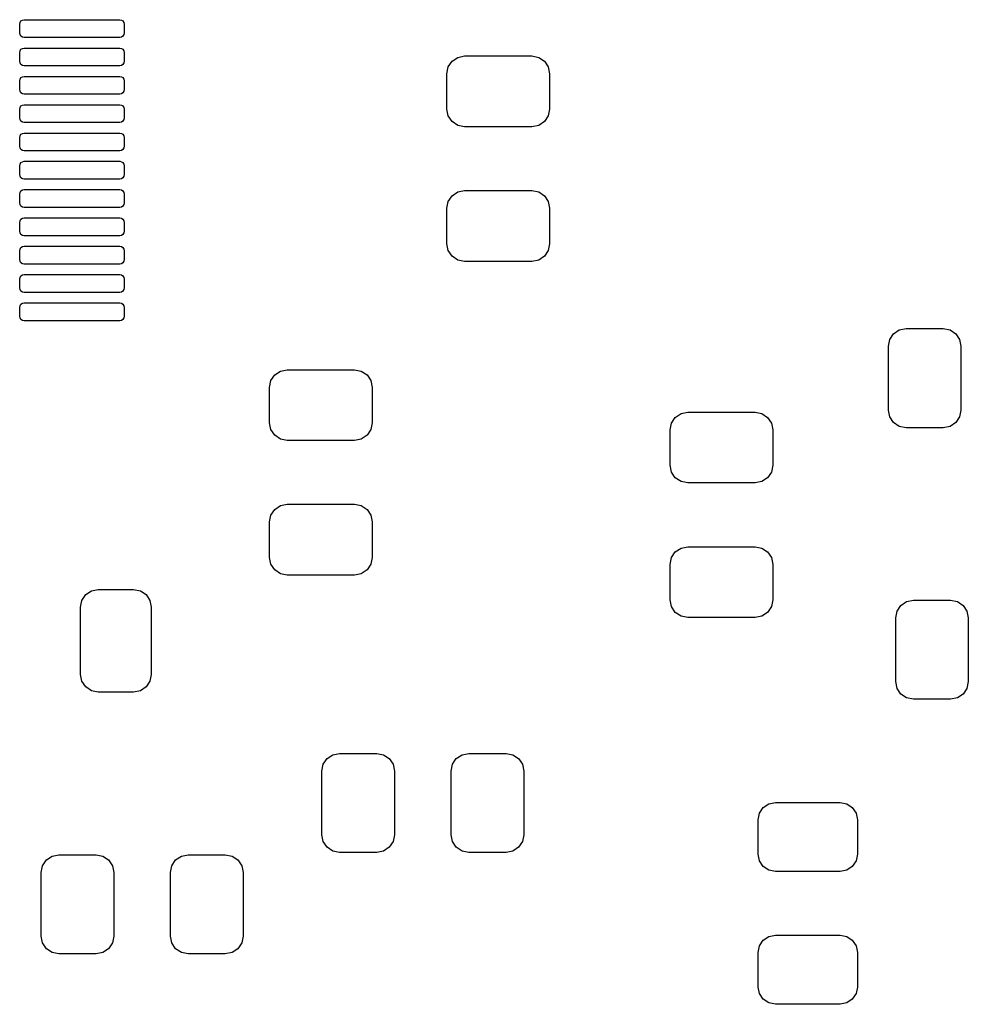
# Model space of a CAD drawing. Extents: x 45.9 to 136.6, y -83.5 to -26.6.
# Tile 4 of 11: x 99.9 to 113.3, y -83.1 to -69.2. Entities that reach past the tile are written whole.
import ezdxf

# ---------------------------------------------------------------- set-up
doc = ezdxf.new("R2010")
doc.units = 0
doc.layers.add('BLACK', color=7, linetype='CONTINUOUS')

msp = doc.modelspace()

# ---------------------------------------------------------------- linework, layer by layer
at = {"layer": 'BLACK', "linetype": 'CONTINUOUS'}
for p, q in [((99.925758, -69.246733), (99.939306, -69.226457)), ((99.939306, -69.226457), (99.959582, -69.212909)), ((99.959582, -69.212909), (99.9835, -69.208151)), ((99.9835, -69.208151), (101.3335, -69.208151)), ((101.3335, -69.208151), (101.357418, -69.212909)), ((101.357418, -69.212909), (101.377694, -69.226457)), ((101.377694, -69.226457), (101.391242, -69.246733)), ((99.921, -69.270651), (99.925758, -69.246733)), ((99.921, -69.395651), (99.921, -69.270651)), ((101.391242, -69.246733), (101.396, -69.270651)), ((101.396, -69.270651), (101.396, -69.395651)), ((99.925758, -69.419569), (99.921, -69.395651)), ((99.939306, -69.439845), (99.925758, -69.419569)), ((99.959582, -69.453393), (99.939306, -69.439845)), ((99.9835, -69.458151), (99.959582, -69.453393)), ((101.3335, -69.458151), (99.9835, -69.458151)), ((101.357418, -69.453393), (101.3335, -69.458151)), ((101.377694, -69.439845), (101.357418, -69.453393)), ((101.391242, -69.419569), (101.377694, -69.439845)), ((101.396, -69.395651), (101.391242, -69.419569)), ((99.921, -69.670651), (99.925758, -69.646733)), ((99.925758, -69.646733), (99.939306, -69.626457)), ((99.939306, -69.626457), (99.959582, -69.612909)), ((99.959582, -69.612909), (99.9835, -69.608151)), ((99.9835, -69.608151), (101.3335, -69.608151)), ((101.3335, -69.608151), (101.357418, -69.612909)), ((101.357418, -69.612909), (101.377694, -69.626457)), ((101.377694, -69.626457), (101.391242, -69.646733)), ((101.391242, -69.646733), (101.396, -69.670651)), ((99.921, -69.795651), (99.921, -69.670651)), ((101.396, -69.670651), (101.396, -69.795651)), ((105.97403, -69.875129), (106.028223, -69.794023)), ((106.028223, -69.794023), (106.109329, -69.73983)), ((106.109329, -69.73983), (106.205, -69.7208)), ((106.205, -69.7208), (107.155, -69.7208)), ((107.155, -69.7208), (107.250671, -69.73983)), ((107.250671, -69.73983), (107.331777, -69.794023)), ((107.331777, -69.794023), (107.38597, -69.875129)), ((99.925758, -69.819569), (99.921, -69.795651)), ((99.939306, -69.839845), (99.925758, -69.819569)), ((99.959582, -69.853393), (99.939306, -69.839845)), ((99.9835, -69.858151), (99.959582, -69.853393)), ((101.3335, -69.858151), (99.9835, -69.858151)), ((101.357418, -69.853393), (101.3335, -69.858151)), ((101.377694, -69.839845), (101.357418, -69.853393)), ((101.391242, -69.819569), (101.377694, -69.839845)), ((101.396, -69.795651), (101.391242, -69.819569)), ((105.955, -69.9708), (105.97403, -69.875129)), ((107.38597, -69.875129), (107.405, -69.9708)), ((99.921, -70.070651), (99.925758, -70.046733)), ((99.921, -70.195651), (99.921, -70.070651)), ((99.925758, -70.046733), (99.939306, -70.026457)), ((99.939306, -70.026457), (99.959582, -70.012909)), ((99.959582, -70.012909), (99.9835, -70.008151)), ((99.9835, -70.008151), (101.3335, -70.008151)), ((101.3335, -70.008151), (101.357418, -70.012909)), ((101.357418, -70.012909), (101.377694, -70.026457)), ((101.377694, -70.026457), (101.391242, -70.046733)), ((101.391242, -70.046733), (101.396, -70.070651)), ((101.396, -70.070651), (101.396, -70.195651)), ((105.955, -70.4708), (105.955, -69.9708)), ((107.405, -69.9708), (107.405, -70.4708)), ((99.925758, -70.219569), (99.921, -70.195651)), ((101.396, -70.195651), (101.391242, -70.219569)), ((99.939306, -70.239845), (99.925758, -70.219569)), ((99.959582, -70.253393), (99.939306, -70.239845)), ((99.9835, -70.258151), (99.959582, -70.253393)), ((101.3335, -70.258151), (99.9835, -70.258151)), ((101.357418, -70.253393), (101.3335, -70.258151)), ((101.377694, -70.239845), (101.357418, -70.253393)), ((101.391242, -70.219569), (101.377694, -70.239845)), ((99.921, -70.470651), (99.925758, -70.446733)), ((99.921, -70.595651), (99.921, -70.470651)), ((99.925758, -70.446733), (99.939306, -70.426457)), ((99.939306, -70.426457), (99.959582, -70.412909)), ((99.959582, -70.412909), (99.9835, -70.408151)), ((99.9835, -70.408151), (101.3335, -70.408151)), ((101.3335, -70.408151), (101.357418, -70.412909)), ((101.357418, -70.412909), (101.377694, -70.426457)), ((101.377694, -70.426457), (101.391242, -70.446733)), ((101.391242, -70.446733), (101.396, -70.470651)), ((101.396, -70.470651), (101.396, -70.595651)), ((105.97403, -70.566471), (105.955, -70.4708)), ((107.405, -70.4708), (107.38597, -70.566471)), ((99.925758, -70.619569), (99.921, -70.595651)), ((99.939306, -70.639845), (99.925758, -70.619569)), ((101.391242, -70.619569), (101.377694, -70.639845)), ((101.396, -70.595651), (101.391242, -70.619569)), ((106.028223, -70.647577), (105.97403, -70.566471)), ((107.38597, -70.566471), (107.331777, -70.647577)), ((99.959582, -70.653393), (99.939306, -70.639845)), ((99.9835, -70.658151), (99.959582, -70.653393)), ((101.3335, -70.658151), (99.9835, -70.658151)), ((101.357418, -70.653393), (101.3335, -70.658151)), ((101.377694, -70.639845), (101.357418, -70.653393)), ((106.109329, -70.70177), (106.028223, -70.647577)), ((106.205, -70.7208), (106.109329, -70.70177)), ((107.155, -70.7208), (106.205, -70.7208)), ((107.250671, -70.70177), (107.155, -70.7208)), ((107.331777, -70.647577), (107.250671, -70.70177)), ((99.921, -70.870651), (99.925758, -70.846733)), ((99.921, -70.995651), (99.921, -70.870651)), ((99.925758, -70.846733), (99.939306, -70.826457)), ((99.939306, -70.826457), (99.959582, -70.812909)), ((99.959582, -70.812909), (99.9835, -70.808151)), ((99.9835, -70.808151), (101.3335, -70.808151)), ((101.3335, -70.808151), (101.357418, -70.812909)), ((101.357418, -70.812909), (101.377694, -70.826457)), ((101.377694, -70.826457), (101.391242, -70.846733)), ((101.391242, -70.846733), (101.396, -70.870651)), ((101.396, -70.870651), (101.396, -70.995651)), ((99.925758, -71.019569), (99.921, -70.995651)), ((99.939306, -71.039845), (99.925758, -71.019569)), ((99.959582, -71.053393), (99.939306, -71.039845)), ((101.377694, -71.039845), (101.357418, -71.053393)), ((101.391242, -71.019569), (101.377694, -71.039845)), ((101.396, -70.995651), (101.391242, -71.019569)), ((99.9835, -71.058151), (99.959582, -71.053393)), ((101.3335, -71.058151), (99.9835, -71.058151)), ((101.357418, -71.053393), (101.3335, -71.058151)), ((99.921, -71.270651), (99.925758, -71.246733)), ((99.921, -71.395651), (99.921, -71.270651)), ((99.925758, -71.246733), (99.939306, -71.226457)), ((99.939306, -71.226457), (99.959582, -71.212909)), ((99.959582, -71.212909), (99.9835, -71.208151)), ((99.9835, -71.208151), (101.3335, -71.208151)), ((101.3335, -71.208151), (101.357418, -71.212909)), ((101.357418, -71.212909), (101.377694, -71.226457)), ((101.377694, -71.226457), (101.391242, -71.246733)), ((101.391242, -71.246733), (101.396, -71.270651)), ((101.396, -71.270651), (101.396, -71.395651)), ((99.925758, -71.419569), (99.921, -71.395651)), ((99.939306, -71.439845), (99.925758, -71.419569)), ((99.959582, -71.453393), (99.939306, -71.439845)), ((99.9835, -71.458151), (99.959582, -71.453393)), ((101.3335, -71.458151), (99.9835, -71.458151)), ((101.357418, -71.453393), (101.3335, -71.458151)), ((101.377694, -71.439845), (101.357418, -71.453393)), ((101.391242, -71.419569), (101.377694, -71.439845)), ((101.396, -71.395651), (101.391242, -71.419569)), ((99.921, -71.670651), (99.925758, -71.646733)), ((99.921, -71.795651), (99.921, -71.670651)), ((99.925758, -71.646733), (99.939306, -71.626457)), ((99.939306, -71.626457), (99.959582, -71.612909)), ((99.959582, -71.612909), (99.9835, -71.608151)), ((99.9835, -71.608151), (101.3335, -71.608151)), ((101.3335, -71.608151), (101.357418, -71.612909)), ((101.357418, -71.612909), (101.377694, -71.626457)), ((101.377694, -71.626457), (101.391242, -71.646733)), ((101.391242, -71.646733), (101.396, -71.670651)), ((101.396, -71.670651), (101.396, -71.795651)), ((105.97403, -71.775129), (106.028223, -71.694023)), ((106.028223, -71.694023), (106.109329, -71.63983)), ((106.109329, -71.63983), (106.205, -71.6208)), ((106.205, -71.6208), (107.155, -71.6208)), ((107.155, -71.6208), (107.250671, -71.63983)), ((107.250671, -71.63983), (107.331777, -71.694023)), ((107.331777, -71.694023), (107.38597, -71.775129)), ((99.925758, -71.819569), (99.921, -71.795651)), ((99.939306, -71.839845), (99.925758, -71.819569)), ((99.959582, -71.853393), (99.939306, -71.839845)), ((99.9835, -71.858151), (99.959582, -71.853393)), ((101.3335, -71.858151), (99.9835, -71.858151)), ((101.357418, -71.853393), (101.3335, -71.858151)), ((101.377694, -71.839845), (101.357418, -71.853393)), ((101.391242, -71.819569), (101.377694, -71.839845)), ((101.396, -71.795651), (101.391242, -71.819569)), ((105.955, -71.8708), (105.97403, -71.775129)), ((105.955, -72.3708), (105.955, -71.8708)), ((107.38597, -71.775129), (107.405, -71.8708)), ((107.405, -71.8708), (107.405, -72.3708)), ((99.939306, -72.026457), (99.959582, -72.012909)), ((99.959582, -72.012909), (99.9835, -72.008151)), ((99.9835, -72.008151), (101.3335, -72.008151)), ((101.3335, -72.008151), (101.357418, -72.012909)), ((101.357418, -72.012909), (101.377694, -72.026457)), ((99.921, -72.070651), (99.925758, -72.046733)), ((99.921, -72.195651), (99.921, -72.070651)), ((99.925758, -72.046733), (99.939306, -72.026457)), ((101.377694, -72.026457), (101.391242, -72.046733)), ((101.391242, -72.046733), (101.396, -72.070651)), ((101.396, -72.070651), (101.396, -72.195651)), ((99.925758, -72.219569), (99.921, -72.195651)), ((99.939306, -72.239845), (99.925758, -72.219569)), ((99.959582, -72.253393), (99.939306, -72.239845)), ((99.9835, -72.258151), (99.959582, -72.253393)), ((101.3335, -72.258151), (99.9835, -72.258151)), ((101.357418, -72.253393), (101.3335, -72.258151)), ((101.377694, -72.239845), (101.357418, -72.253393)), ((101.391242, -72.219569), (101.377694, -72.239845)), ((101.396, -72.195651), (101.391242, -72.219569)), ((99.925758, -72.446733), (99.939306, -72.426457)), ((99.939306, -72.426457), (99.959582, -72.412909)), ((99.959582, -72.412909), (99.9835, -72.408151)), ((99.9835, -72.408151), (101.3335, -72.408151)), ((101.3335, -72.408151), (101.357418, -72.412909)), ((101.357418, -72.412909), (101.377694, -72.426457)), ((101.377694, -72.426457), (101.391242, -72.446733)), ((105.97403, -72.466471), (105.955, -72.3708)), ((107.405, -72.3708), (107.38597, -72.466471)), ((99.921, -72.470651), (99.925758, -72.446733)), ((99.921, -72.595651), (99.921, -72.470651)), ((101.391242, -72.446733), (101.396, -72.470651)), ((101.396, -72.470651), (101.396, -72.595651)), ((106.028223, -72.547577), (105.97403, -72.466471)), ((106.109329, -72.60177), (106.028223, -72.547577)), ((107.331777, -72.547577), (107.250671, -72.60177)), ((107.38597, -72.466471), (107.331777, -72.547577)), ((99.925758, -72.619569), (99.921, -72.595651)), ((99.939306, -72.639845), (99.925758, -72.619569)), ((99.959582, -72.653393), (99.939306, -72.639845)), ((99.9835, -72.658151), (99.959582, -72.653393)), ((101.3335, -72.658151), (99.9835, -72.658151)), ((101.357418, -72.653393), (101.3335, -72.658151)), ((101.377694, -72.639845), (101.357418, -72.653393)), ((101.391242, -72.619569), (101.377694, -72.639845)), ((101.396, -72.595651), (101.391242, -72.619569)), ((106.205, -72.6208), (106.109329, -72.60177)), ((107.155, -72.6208), (106.205, -72.6208)), ((107.250671, -72.60177), (107.155, -72.6208)), ((99.921, -72.870651), (99.925758, -72.846733)), ((99.925758, -72.846733), (99.939306, -72.826457)), ((99.939306, -72.826457), (99.959582, -72.812909)), ((99.959582, -72.812909), (99.9835, -72.808151)), ((99.9835, -72.808151), (101.3335, -72.808151)), ((101.3335, -72.808151), (101.357418, -72.812909)), ((101.357418, -72.812909), (101.377694, -72.826457)), ((101.377694, -72.826457), (101.391242, -72.846733)), ((101.391242, -72.846733), (101.396, -72.870651)), ((99.921, -72.995651), (99.921, -72.870651)), ((101.396, -72.870651), (101.396, -72.995651)), ((99.925758, -73.019569), (99.921, -72.995651)), ((99.939306, -73.039845), (99.925758, -73.019569)), ((99.959582, -73.053393), (99.939306, -73.039845)), ((99.9835, -73.058151), (99.959582, -73.053393)), ((101.3335, -73.058151), (99.9835, -73.058151)), ((101.357418, -73.053393), (101.3335, -73.058151)), ((101.377694, -73.039845), (101.357418, -73.053393)), ((101.391242, -73.019569), (101.377694, -73.039845)), ((101.396, -72.995651), (101.391242, -73.019569)), ((99.921, -73.270651), (99.925758, -73.246733)), ((99.925758, -73.246733), (99.939306, -73.226457)), ((99.939306, -73.226457), (99.959582, -73.212909)), ((99.959582, -73.212909), (99.9835, -73.208151)), ((99.9835, -73.208151), (101.3335, -73.208151)), ((101.3335, -73.208151), (101.357418, -73.212909)), ((101.357418, -73.212909), (101.377694, -73.226457)), ((101.377694, -73.226457), (101.391242, -73.246733)), ((101.391242, -73.246733), (101.396, -73.270651)), ((99.921, -73.395651), (99.921, -73.270651)), ((99.925758, -73.419569), (99.921, -73.395651)), ((101.396, -73.395651), (101.391242, -73.419569)), ((101.396, -73.270651), (101.396, -73.395651)), ((99.939306, -73.439845), (99.925758, -73.419569)), ((99.959582, -73.453393), (99.939306, -73.439845)), ((99.9835, -73.458151), (99.959582, -73.453393)), ((101.3335, -73.458151), (99.9835, -73.458151)), ((101.357418, -73.453393), (101.3335, -73.458151)), ((101.377694, -73.439845), (101.357418, -73.453393)), ((101.391242, -73.419569), (101.377694, -73.439845)), ((112.20823, -73.723929), (112.262423, -73.642823)), ((112.262423, -73.642823), (112.343529, -73.58863)), ((112.343529, -73.58863), (112.4392, -73.5696)), ((112.4392, -73.5696), (112.9642, -73.5696)), ((112.9642, -73.5696), (113.059871, -73.58863)), ((113.059871, -73.58863), (113.140977, -73.642823)), ((113.140977, -73.642823), (113.19517, -73.723929)), ((112.1892, -73.8196), (112.20823, -73.723929)), ((112.1892, -74.7196), (112.1892, -73.8196)), ((113.19517, -73.723929), (113.2142, -73.8196)), ((113.2142, -73.8196), (113.2142, -74.7196)), ((103.46903, -74.304329), (103.523223, -74.223223)), ((103.523223, -74.223223), (103.604329, -74.16903)), ((103.604329, -74.16903), (103.7, -74.15)), ((103.7, -74.15), (104.65, -74.15)), ((104.65, -74.15), (104.745671, -74.16903)), ((104.745671, -74.16903), (104.826777, -74.223223)), ((104.826777, -74.223223), (104.88097, -74.304329)), ((103.45, -74.4), (103.46903, -74.304329)), ((104.88097, -74.304329), (104.9, -74.4)), ((103.45, -74.9), (103.45, -74.4)), ((104.9, -74.4), (104.9, -74.9)), ((109.179723, -74.823223), (109.260829, -74.76903)), ((109.260829, -74.76903), (109.3565, -74.75)), ((109.3565, -74.75), (110.3065, -74.75)), ((110.3065, -74.75), (110.402171, -74.76903)), ((110.402171, -74.76903), (110.483277, -74.823223)), ((112.20823, -74.815271), (112.1892, -74.7196)), ((113.2142, -74.7196), (113.19517, -74.815271)), ((103.46903, -74.995671), (103.45, -74.9)), ((104.9, -74.9), (104.88097, -74.995671)), ((109.1065, -75), (109.12553, -74.904329)), ((109.12553, -74.904329), (109.179723, -74.823223)), ((110.483277, -74.823223), (110.53747, -74.904329)), ((110.53747, -74.904329), (110.5565, -75)), ((112.262423, -74.896377), (112.20823, -74.815271)), ((112.343529, -74.95057), (112.262423, -74.896377)), ((113.140977, -74.896377), (113.059871, -74.95057)), ((113.19517, -74.815271), (113.140977, -74.896377)), ((103.523223, -75.076777), (103.46903, -74.995671)), ((103.604329, -75.13097), (103.523223, -75.076777)), ((104.826777, -75.076777), (104.745671, -75.13097)), ((104.88097, -74.995671), (104.826777, -75.076777)), ((109.1065, -75.5), (109.1065, -75)), ((110.5565, -75), (110.5565, -75.5)), ((112.4392, -74.9696), (112.343529, -74.95057)), ((112.9642, -74.9696), (112.4392, -74.9696)), ((113.059871, -74.95057), (112.9642, -74.9696)), ((103.7, -75.15), (103.604329, -75.13097)), ((104.65, -75.15), (103.7, -75.15)), ((104.745671, -75.13097), (104.65, -75.15)), ((109.12553, -75.595671), (109.1065, -75.5)), ((109.179723, -75.676777), (109.12553, -75.595671)), ((110.53747, -75.595671), (110.483277, -75.676777)), ((110.5565, -75.5), (110.53747, -75.595671)), ((109.260829, -75.73097), (109.179723, -75.676777)), ((109.3565, -75.75), (109.260829, -75.73097)), ((110.3065, -75.75), (109.3565, -75.75)), ((110.402171, -75.73097), (110.3065, -75.75)), ((110.483277, -75.676777), (110.402171, -75.73097)), ((103.604329, -76.06903), (103.7, -76.05)), ((103.7, -76.05), (104.65, -76.05)), ((104.65, -76.05), (104.745671, -76.06903)), ((103.46903, -76.204329), (103.523223, -76.123223)), ((103.523223, -76.123223), (103.604329, -76.06903)), ((104.745671, -76.06903), (104.826777, -76.123223)), ((104.826777, -76.123223), (104.88097, -76.204329)), ((103.45, -76.3), (103.46903, -76.204329)), ((103.45, -76.8), (103.45, -76.3)), ((104.88097, -76.204329), (104.9, -76.3)), ((104.9, -76.3), (104.9, -76.8)), ((109.12553, -76.804329), (109.179723, -76.723223)), ((109.179723, -76.723223), (109.260829, -76.66903)), ((109.260829, -76.66903), (109.3565, -76.65)), ((109.3565, -76.65), (110.3065, -76.65)), ((110.3065, -76.65), (110.402171, -76.66903)), ((110.402171, -76.66903), (110.483277, -76.723223)), ((110.483277, -76.723223), (110.53747, -76.804329)), ((103.46903, -76.895671), (103.45, -76.8)), ((104.9, -76.8), (104.88097, -76.895671)), ((109.1065, -76.9), (109.12553, -76.804329)), ((110.53747, -76.804329), (110.5565, -76.9)), ((103.523223, -76.976777), (103.46903, -76.895671)), ((103.604329, -77.03097), (103.523223, -76.976777)), ((104.826777, -76.976777), (104.745671, -77.03097)), ((104.88097, -76.895671), (104.826777, -76.976777)), ((109.1065, -77.4), (109.1065, -76.9)), ((110.5565, -76.9), (110.5565, -77.4)), ((103.7, -77.05), (103.604329, -77.03097)), ((104.65, -77.05), (103.7, -77.05)), ((104.745671, -77.03097), (104.65, -77.05)), ((100.853223, -77.326223), (100.934329, -77.27203)), ((100.934329, -77.27203), (101.03, -77.253)), ((101.03, -77.253), (101.53, -77.253)), ((101.53, -77.253), (101.625671, -77.27203)), ((101.625671, -77.27203), (101.706777, -77.326223)), ((100.78, -77.503), (100.79903, -77.407329)), ((100.79903, -77.407329), (100.853223, -77.326223)), ((101.706777, -77.326223), (101.76097, -77.407329)), ((101.76097, -77.407329), (101.78, -77.503)), ((109.12553, -77.495671), (109.1065, -77.4)), ((110.5565, -77.4), (110.53747, -77.495671)), ((112.365923, -77.478223), (112.447029, -77.42403)), ((112.447029, -77.42403), (112.5427, -77.405)), ((112.5427, -77.405), (113.0677, -77.405)), ((113.0677, -77.405), (113.163371, -77.42403)), ((113.163371, -77.42403), (113.244477, -77.478223)), ((100.78, -78.453), (100.78, -77.503)), ((101.78, -77.503), (101.78, -78.453)), ((109.179723, -77.576777), (109.12553, -77.495671)), ((109.260829, -77.63097), (109.179723, -77.576777)), ((110.483277, -77.576777), (110.402171, -77.63097)), ((110.53747, -77.495671), (110.483277, -77.576777)), ((112.2927, -77.655), (112.31173, -77.559329)), ((112.31173, -77.559329), (112.365923, -77.478223)), ((113.244477, -77.478223), (113.29867, -77.559329)), ((113.29867, -77.559329), (113.3177, -77.655)), ((109.3565, -77.65), (109.260829, -77.63097)), ((110.3065, -77.65), (109.3565, -77.65)), ((110.402171, -77.63097), (110.3065, -77.65)), ((112.2927, -78.555), (112.2927, -77.655)), ((113.3177, -77.655), (113.3177, -78.555)), ((100.79903, -78.548671), (100.78, -78.453)), ((100.853223, -78.629777), (100.79903, -78.548671)), ((101.76097, -78.548671), (101.706777, -78.629777)), ((101.78, -78.453), (101.76097, -78.548671)), ((100.934329, -78.68397), (100.853223, -78.629777)), ((101.03, -78.703), (100.934329, -78.68397)), ((101.625671, -78.68397), (101.53, -78.703)), ((101.706777, -78.629777), (101.625671, -78.68397)), ((112.31173, -78.650671), (112.2927, -78.555)), ((112.365923, -78.731777), (112.31173, -78.650671)), ((113.29867, -78.650671), (113.244477, -78.731777)), ((113.3177, -78.555), (113.29867, -78.650671)), ((101.53, -78.703), (101.03, -78.703)), ((112.447029, -78.78597), (112.365923, -78.731777)), ((112.5427, -78.805), (112.447029, -78.78597)), ((113.0677, -78.805), (112.5427, -78.805)), ((113.163371, -78.78597), (113.0677, -78.805)), ((113.244477, -78.731777), (113.163371, -78.78597)), ((104.20803, -79.722329), (104.262223, -79.641223)), ((104.262223, -79.641223), (104.343329, -79.58703)), ((104.343329, -79.58703), (104.439, -79.568)), ((104.439, -79.568), (104.964, -79.568)), ((104.964, -79.568), (105.059671, -79.58703)), ((105.059671, -79.58703), (105.140777, -79.641223)), ((105.140777, -79.641223), (105.19497, -79.722329)), ((106.03303, -79.722329), (106.087223, -79.641223)), ((106.087223, -79.641223), (106.168329, -79.58703)), ((106.168329, -79.58703), (106.264, -79.568)), ((106.264, -79.568), (106.789, -79.568)), ((106.789, -79.568), (106.884671, -79.58703)), ((106.884671, -79.58703), (106.965777, -79.641223)), ((106.965777, -79.641223), (107.01997, -79.722329)), ((104.189, -79.818), (104.20803, -79.722329)), ((105.19497, -79.722329), (105.214, -79.818)), ((106.014, -79.818), (106.03303, -79.722329)), ((107.01997, -79.722329), (107.039, -79.818)), ((104.189, -80.718), (104.189, -79.818)), ((105.214, -79.818), (105.214, -80.718)), ((106.014, -80.718), (106.014, -79.818)), ((107.039, -79.818), (107.039, -80.718)), ((110.369254, -80.411871), (110.422093, -80.332793)), ((110.422093, -80.332793), (110.501171, -80.279954)), ((110.501171, -80.279954), (110.59445, -80.2614)), ((110.59445, -80.2614), (111.50695, -80.2614)), ((111.50695, -80.2614), (111.600229, -80.279954)), ((111.600229, -80.279954), (111.679307, -80.332793)), ((111.679307, -80.332793), (111.732146, -80.411871)), ((110.3507, -80.50515), (110.369254, -80.411871)), ((111.732146, -80.411871), (111.7507, -80.50515)), ((110.3507, -80.99265), (110.3507, -80.50515)), ((111.7507, -80.50515), (111.7507, -80.99265)), ((104.20803, -80.813671), (104.189, -80.718)), ((105.214, -80.718), (105.19497, -80.813671)), ((106.03303, -80.813671), (106.014, -80.718)), ((107.039, -80.718), (107.01997, -80.813671)), ((104.262223, -80.894777), (104.20803, -80.813671)), ((104.343329, -80.94897), (104.262223, -80.894777)), ((105.140777, -80.894777), (105.059671, -80.94897)), ((105.19497, -80.813671), (105.140777, -80.894777)), ((106.087223, -80.894777), (106.03303, -80.813671)), ((106.168329, -80.94897), (106.087223, -80.894777)), ((106.965777, -80.894777), (106.884671, -80.94897)), ((107.01997, -80.813671), (106.965777, -80.894777)), ((100.298223, -81.073223), (100.379329, -81.01903)), ((100.379329, -81.01903), (100.475, -81)), ((100.475, -81), (101, -81)), ((101, -81), (101.095671, -81.01903)), ((101.095671, -81.01903), (101.176777, -81.073223)), ((102.123223, -81.073223), (102.204329, -81.01903)), ((102.204329, -81.01903), (102.3, -81)), ((102.3, -81), (102.825, -81)), ((102.825, -81), (102.920671, -81.01903)), ((102.920671, -81.01903), (103.001777, -81.073223)), ((104.439, -80.968), (104.343329, -80.94897)), ((104.964, -80.968), (104.439, -80.968)), ((105.059671, -80.94897), (104.964, -80.968)), ((106.264, -80.968), (106.168329, -80.94897)), ((106.789, -80.968), (106.264, -80.968)), ((106.884671, -80.94897), (106.789, -80.968)), ((110.369254, -81.085929), (110.3507, -80.99265)), ((111.7507, -80.99265), (111.732146, -81.085929)), ((100.225, -81.25), (100.24403, -81.154329)), ((100.24403, -81.154329), (100.298223, -81.073223)), ((101.176777, -81.073223), (101.23097, -81.154329)), ((101.23097, -81.154329), (101.25, -81.25)), ((102.05, -81.25), (102.06903, -81.154329)), ((102.06903, -81.154329), (102.123223, -81.073223)), ((103.001777, -81.073223), (103.05597, -81.154329)), ((103.05597, -81.154329), (103.075, -81.25)), ((110.422093, -81.165007), (110.369254, -81.085929)), ((110.501171, -81.217846), (110.422093, -81.165007)), ((111.679307, -81.165007), (111.600229, -81.217846)), ((111.732146, -81.085929), (111.679307, -81.165007)), ((100.225, -82.15), (100.225, -81.25)), ((101.25, -81.25), (101.25, -82.15)), ((102.05, -82.15), (102.05, -81.25)), ((103.075, -81.25), (103.075, -82.15)), ((110.59445, -81.2364), (110.501171, -81.217846)), ((111.50695, -81.2364), (110.59445, -81.2364)), ((111.600229, -81.217846), (111.50695, -81.2364)), ((100.24403, -82.245671), (100.225, -82.15)), ((101.25, -82.15), (101.23097, -82.245671)), ((102.06903, -82.245671), (102.05, -82.15)), ((103.075, -82.15), (103.05597, -82.245671)), ((110.422093, -82.207793), (110.501171, -82.154954)), ((110.501171, -82.154954), (110.59445, -82.1364)), ((110.59445, -82.1364), (111.50695, -82.1364)), ((111.50695, -82.1364), (111.600229, -82.154954)), ((111.600229, -82.154954), (111.679307, -82.207793)), ((100.298223, -82.326777), (100.24403, -82.245671)), ((101.23097, -82.245671), (101.176777, -82.326777)), ((102.123223, -82.326777), (102.06903, -82.245671)), ((103.05597, -82.245671), (103.001777, -82.326777)), ((110.3507, -82.38015), (110.369254, -82.286871)), ((110.369254, -82.286871), (110.422093, -82.207793)), ((111.679307, -82.207793), (111.732146, -82.286871)), ((111.732146, -82.286871), (111.7507, -82.38015)), ((100.379329, -82.38097), (100.298223, -82.326777)), ((100.475, -82.4), (100.379329, -82.38097)), ((101, -82.4), (100.475, -82.4)), ((101.095671, -82.38097), (101, -82.4)), ((101.176777, -82.326777), (101.095671, -82.38097)), ((102.204329, -82.38097), (102.123223, -82.326777)), ((102.3, -82.4), (102.204329, -82.38097)), ((102.825, -82.4), (102.3, -82.4)), ((102.920671, -82.38097), (102.825, -82.4)), ((103.001777, -82.326777), (102.920671, -82.38097)), ((110.3507, -82.86765), (110.3507, -82.38015)), ((111.7507, -82.38015), (111.7507, -82.86765)), ((110.369254, -82.960929), (110.3507, -82.86765)), ((110.422093, -83.040007), (110.369254, -82.960929)), ((111.732146, -82.960929), (111.679307, -83.040007)), ((111.7507, -82.86765), (111.732146, -82.960929)), ((110.501171, -83.092846), (110.422093, -83.040007)), ((110.59445, -83.1114), (110.501171, -83.092846)), ((111.50695, -83.1114), (110.59445, -83.1114)), ((111.600229, -83.092846), (111.50695, -83.1114)), ((111.679307, -83.040007), (111.600229, -83.092846))]:
    msp.add_line(p, q, dxfattribs=at)

doc.saveas('drawing.dxf')
